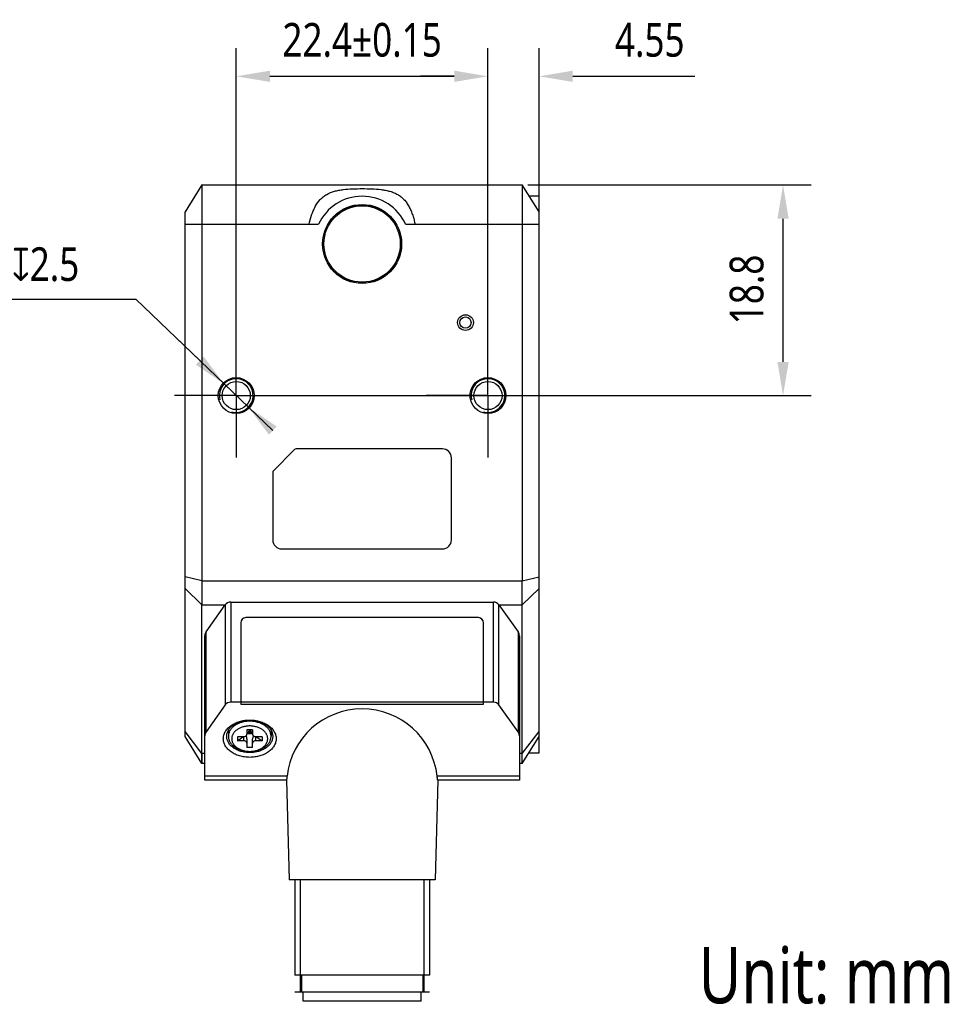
# Model space of a CAD drawing. Header units: millimetres. Extents: x 34 to 286, y 95 to 190.
# Tile 3 of 3: x 202 to 286, y 95 to 183. Entities that reach past the tile are written whole.
import ezdxf

# ---------------------------------------------------------------- set-up
doc = ezdxf.new("R2010")
doc.units = ezdxf.units.MM
doc.header["$LTSCALE"] = 16.335
doc.header["$PDMODE"] = 3
doc.header["$PDSIZE"] = 8
doc.linetypes.add('CENTER', pattern=[0.6, 0.375, -0.075, 0.075, -0.075])
doc.layers.get('0').update_dxf_attribs({"linetype": 'CONTINUOUS'})
doc.layers.get('Defpoints').update_dxf_attribs({"linetype": 'CONTINUOUS'})
for name, color, linetype in [('000-ID2000X_DXF_DIMENSION', 7, 'CONTINUOUS'), ('DE-13-002783DXF_CONTINUOUS_LINE', 7, 'CONTINUOUS'), ('DE-13-002784DXF_CONTINUOUS_LINE', 7, 'CONTINUOUS'), ('DE-13-002801_DXF_AXIS', 7, 'CONTINUOUS'), ('DE-13-002801DXF_CONTINUOUS_LINE', 7, 'CONTINUOUS'), ('DE-17-004280DXF_CONTINUOUS_LINE', 7, 'CONTINUOUS'), ('DE-19-012634DXF_CONTINUOUS_LINE', 7, 'CONTINUOUS'), ('DE-1A-000184DXF_CONTINUOUS_LINE', 7, 'CONTINUOUS'), ('DIMS', 7, 'CONTINUOUS'), ('TBH32-M2-V2_DXF_CONTINUOUS_LINE', 7, 'CONTINUOUS')]:
    doc.layers.add(name, color=color, linetype=linetype)
doc.styles.get("Standard").update_dxf_attribs({"font": 'Roboto-Regular.ttf', "width": 0.8})
doc.dimstyles.new('DIMSTYLE_2', dxfattribs={"dimtxt": 3, "dimasz": 3, "dimexe": 2.5, "dimexo": 0.5, "dimgap": 0.75, "dimtad": 1, "dimdsep": 46, "dimtxsty": 'STANDARD', "dimblk": '_FILLED', "dimblk1": '_FILLED', "dimblk2": '_FILLED', "dimcen": 0.09, "dimclrt": 3, "dimazin": 2, "dimtp": 0.2, "dimtm": 0.2, "dimtfac": 1, "dimtofl": 0, "dimtmove": 0, "dimatfit": 3, "dimldrblk": '_FILLED', "dimfxl": 1, "dimtolj": 1, "dimarcsym": 0})
doc.dimstyles.new('DIMSTYLE_3', dxfattribs={"dimtxt": 3, "dimasz": 3, "dimexe": 2.5, "dimexo": 0.5, "dimgap": 0.75, "dimtad": 1, "dimdsep": 46, "dimtxsty": 'STANDARD', "dimblk": '_FILLED', "dimblk1": '_FILLED', "dimblk2": '_FILLED', "dimcen": 0.09, "dimclrt": 3, "dimazin": 2, "dimtp": 0.1, "dimtm": 0.1, "dimtfac": 1, "dimtofl": 0, "dimtmove": 0, "dimatfit": 3, "dimldrblk": '_FILLED', "dimfxl": 1, "dimtolj": 1, "dimarcsym": 0})
doc.dimstyles.new('DIMSTYLE_4', dxfattribs={"dimtxt": 3, "dimasz": 3, "dimexe": 2.5, "dimexo": 0.5, "dimgap": 0.75, "dimtad": 1, "dimdsep": 46, "dimtxsty": 'STANDARD', "dimblk": '_FILLED', "dimblk1": '_FILLED', "dimblk2": '_FILLED', "dimcen": 0.09, "dimclrt": 3, "dimazin": 2, "dimtol": 1, "dimtp": 0.15, "dimtm": 0.15, "dimtfac": 1, "dimtofl": 0, "dimtmove": 0, "dimatfit": 3, "dimldrblk": '_FILLED', "dimfxl": 1, "dimtolj": 1, "dimarcsym": 0})
doc.dimstyles.new('DIMSTYLE_5', dxfattribs={"dimtxt": 3, "dimasz": 3, "dimexe": 2.5, "dimexo": 0.5, "dimtad": 1, "dimdsep": 46, "dimtxsty": 'STANDARD', "dimblk": '_FILLED', "dimblk1": '_FILLED', "dimblk2": '_FILLED', "dimcen": 0.09, "dimclrt": 3, "dimazin": 2, "dimtp": 0.1, "dimtm": 0.1, "dimtfac": 1, "dimtmove": 0, "dimatfit": 2, "dimldrblk": '_FILLED', "dimfxl": 1, "dimtolj": 1, "dimarcsym": 0})

# ---------------------------------------------------------------- blocks, each defined once
blk = doc.blocks.new('_FILLED')
at = {"color": 0, "linetype": 'ByBlock'}
blk.add_solid([(0, 0), (-1, 0.167), (-1, -0.167)], dxfattribs=at)
blk = doc.blocks.new('*D9')
at = {"layer": '000-ID2000X_DXF_DIMENSION', "color": 0, "lineweight": -2}
for p, q in [((221.578, 153.008), (221.578, 180.153)), ((243.978, 153.266), (243.978, 180.153)), ((224.578, 177.653), (240.978, 177.653))]:
    blk.add_line(p, q, dxfattribs=at)
at = {"layer": 'Defpoints', "color": 0}
for p in [(243.978, 177.653), (243.978, 152.766), (221.578, 152.508)]:
    blk.add_point(p, dxfattribs=at)
at = {"layer": '000-ID2000X_DXF_DIMENSION', "color": 0, "linetype": 'ByBlock', "lineweight": -2, "xscale": 3, "yscale": 3, "zscale": 3, "rotation": 180}
blk.add_blockref('_FILLED', (221.578, 177.653), dxfattribs=at)
at = {"layer": '000-ID2000X_DXF_DIMENSION', "color": 0, "linetype": 'ByBlock', "lineweight": -2, "xscale": 3, "yscale": 3, "zscale": 3}
blk.add_blockref('_FILLED', (243.978, 177.653), dxfattribs=at)
at = {"layer": '000-ID2000X_DXF_DIMENSION', "color": 3, "insert": (232.778, 182.403), "char_height": 3, "attachment_point": 2, "line_spacing_factor": 0.9}
blk.add_mtext('\\A1;22.4%%p0.15', dxfattribs=at)
blk = doc.blocks.new('*D10')
at = {"layer": '000-ID2000X_DXF_DIMENSION', "color": 0, "lineweight": -2}
for p, q in [((192.668, 157.805), (212.626, 157.805)), ((224.827, 146.111), (212.626, 157.805)), ((218.329, 152.339), (216.163, 154.415)), ((220.495, 150.263), (222.661, 148.187))]:
    blk.add_line(p, q, dxfattribs=at)
at = {"layer": 'Defpoints', "color": 0}
for p in [(220.495, 150.263), (222.661, 148.187)]:
    blk.add_point(p, dxfattribs=at)
at = {"layer": '000-ID2000X_DXF_DIMENSION', "color": 0, "linetype": 'ByBlock', "lineweight": -2, "xscale": 3, "yscale": 3, "zscale": 3}
for p, rotation in [((220.495, 150.263), 316.2142296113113), ((222.661, 148.187), 136.2142296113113)]:
    blk.add_blockref('_FILLED', p, dxfattribs=dict(at, rotation=rotation))
at = {"layer": '000-ID2000X_DXF_DIMENSION', "color": 3, "insert": (207.608, 162.43), "char_height": 3, "attachment_point": 3, "line_spacing_factor": 0.9}
blk.add_mtext('\\A1;{2-M3{\\fgdt;x}2.5}', dxfattribs=at)
blk = doc.blocks.new('*D11')
at = {"layer": '000-ID2000X_DXF_DIMENSION', "color": 0, "lineweight": -2}
for p, q in [((247.528, 167.975), (272.74, 167.975)), ((270.24, 152.225), (270.24, 164.975)), ((225.479, 149.225), (272.74, 149.225))]:
    blk.add_line(p, q, dxfattribs=at)
at = {"layer": 'Defpoints', "color": 0}
for p in [(247.028, 167.975), (270.24, 167.975), (224.979, 149.225)]:
    blk.add_point(p, dxfattribs=at)
at = {"layer": '000-ID2000X_DXF_DIMENSION', "color": 0, "linetype": 'ByBlock', "lineweight": -2, "xscale": 3, "yscale": 3, "zscale": 3}
for p, rotation in [((270.24, 167.975), 90), ((270.24, 149.225), 270)]:
    blk.add_blockref('_FILLED', p, dxfattribs=dict(at, rotation=rotation))
at = {"layer": '000-ID2000X_DXF_DIMENSION', "color": 3, "insert": (265.49, 158.676), "char_height": 3, "attachment_point": 2, "rotation": 90, "line_spacing_factor": 0.9}
blk.add_mtext('\\A1;\\A1;18.8', dxfattribs=at)
blk = doc.blocks.new('*D12')
at = {"layer": '000-ID2000X_DXF_DIMENSION', "color": 0, "lineweight": -2}
for p, q in [((243.978, 149.725), (243.978, 180.153)), ((248.528, 164.975), (248.528, 180.153)), ((240.978, 177.653), (237.978, 177.653)), ((251.528, 177.653), (262.382, 177.653))]:
    blk.add_line(p, q, dxfattribs=at)
at = {"layer": 'Defpoints', "color": 0}
for p in [(248.528, 177.653), (248.528, 164.475), (243.978, 149.225)]:
    blk.add_point(p, dxfattribs=at)
at = {"layer": '000-ID2000X_DXF_DIMENSION', "color": 0, "linetype": 'ByBlock', "lineweight": -2, "xscale": 3, "yscale": 3, "zscale": 3}
blk.add_blockref('_FILLED', (243.978, 177.653), dxfattribs=at)
at = {"layer": '000-ID2000X_DXF_DIMENSION', "color": 0, "linetype": 'ByBlock', "lineweight": -2, "xscale": 3, "yscale": 3, "zscale": 3, "rotation": 180}
blk.add_blockref('_FILLED', (248.528, 177.653), dxfattribs=at)
at = {"layer": '000-ID2000X_DXF_DIMENSION', "color": 3, "insert": (255.278, 182.403), "char_height": 3, "attachment_point": 1, "line_spacing_factor": 0.9}
blk.add_mtext('\\A1;4.55', dxfattribs=at)

msp = doc.modelspace()

# ---------------------------------------------------------------- linework, layer by layer
at = {"layer": 'DE-13-002783DXF_CONTINUOUS_LINE', "color": 4}
msp.add_line((238.776, 96.107), (226.776, 96.107), dxfattribs=at)
at = {"layer": 'DE-13-002784DXF_CONTINUOUS_LINE', "color": 4}
for p, q in [((221.085, 130.837), (221.085, 121.928)), ((244.467, 121.928), (244.467, 130.837)), ((220.597, 130.586), (220.597, 121.677)), ((244.955, 121.677), (244.955, 130.586)), ((218.888, 119.284), (218.888, 128.194)), ((246.664, 128.194), (246.664, 119.284)), ((226.095, 115.327), (218.776, 115.327)), ((246.776, 115.327), (239.457, 115.327)), ((227.276, 106.107), (227.276, 96.107)), ((238.276, 106.107), (238.276, 96.107))]:
    msp.add_line(p, q, dxfattribs=at)
at = {"layer": 'DE-13-002784DXF_CONTINUOUS_LINE', "color": 7}
for p, q in [((221.085, 130.837), (244.467, 130.837)), ((218.888, 128.194), (220.597, 130.586)), ((244.955, 130.586), (246.664, 128.194)), ((218.776, 114.976), (218.776, 127.845)), ((246.776, 127.845), (246.776, 114.976)), ((244.467, 121.928), (221.085, 121.928)), ((220.597, 121.677), (218.888, 119.284)), ((246.664, 119.284), (244.955, 121.677)), ((226.044, 114.976), (218.776, 114.976)), ((226.044, 114.977), (226.276, 106.107)), ((239.508, 114.977), (239.276, 106.107)), ((246.776, 114.976), (239.508, 114.976)), ((239.276, 106.107), (226.276, 106.107)), ((226.776, 106.107), (226.776, 97.607)), ((238.776, 106.107), (238.776, 97.607)), ((238.776, 97.607), (226.776, 97.607)), ((227.376, 97.607), (227.376, 96.107)), ((238.176, 97.607), (238.176, 96.107)), ((238.276, 96.107), (227.276, 96.107))]:
    msp.add_line(p, q, dxfattribs=at)
for centre, major_axis, ratio, start_param, end_param in [((221.085, 130.237), (0, 0.6), 1, 0, 0.950547), ((244.467, 130.237), (0, 0.6), 1, -0.950547, 0), ((219.376, 127.845), (0, 0.6), 1, 0.950547, 1.570796), ((246.176, 127.845), (0, 0.6), 1, -1.570796, -0.950547), ((221.085, 121.328), (0.6, 0), 1, 1.570796, 2.521343), ((244.467, 121.328), (0, 0.6), 1, -0.950547, 0), ((232.776, 114.604), (0, 6.722), 0.999657, -1.462984, 1.462984), ((219.376, 118.936), (0.6, 0), 1, 2.521343, 3.141593), ((246.176, 118.936), (0.6, 0), 1, 0, 0.620249)]:
    msp.add_ellipse(centre, major_axis=major_axis, ratio=ratio, start_param=start_param, end_param=end_param, dxfattribs=at)
for points, knots in [([(220.426, 118.675), (220.426, 118.73), (220.434, 118.839), (220.468, 119.001), (220.524, 119.16), (220.63, 119.369), (220.819, 119.614), (221.114, 119.865), (221.472, 120.07), (221.879, 120.222), (222.319, 120.316), (222.776, 120.347), (223.233, 120.316), (223.673, 120.222), (224.08, 120.07), (224.438, 119.865), (224.734, 119.614), (224.922, 119.369), (225.028, 119.16), (225.084, 119.001), (225.118, 118.839), (225.126, 118.73), (225.126, 118.675)], [0, 0, 0, 0, 0.025749, 0.051742, 0.078208, 0.105347, 0.162142, 0.222982, 0.287916, 0.356414, 0.427521, 0.5, 0.572479, 0.643586, 0.712084, 0.777018, 0.837858, 0.894653, 0.921792, 0.948258, 0.974251, 1, 1, 1, 1]), ([(220.726, 118.887), (220.726, 118.935), (220.733, 119.03), (220.763, 119.172), (220.812, 119.31), (220.904, 119.492), (221.068, 119.706), (221.327, 119.925), (221.639, 120.104), (221.993, 120.237), (222.377, 120.319), (222.776, 120.346), (223.175, 120.319), (223.559, 120.237), (223.913, 120.104), (224.226, 119.925), (224.484, 119.706), (224.648, 119.492), (224.74, 119.31), (224.79, 119.172), (224.819, 119.03), (224.826, 118.935), (224.826, 118.887)], [0, 0, 0, 0, 0.025749, 0.051742, 0.078208, 0.105347, 0.162142, 0.222982, 0.287916, 0.356414, 0.427521, 0.5, 0.572479, 0.643586, 0.712084, 0.777018, 0.837858, 0.894653, 0.921792, 0.948258, 0.974251, 1, 1, 1, 1]), ([(225.126, 118.675), (225.126, 118.621), (225.118, 118.511), (225.084, 118.349), (225.028, 118.19), (224.922, 117.981), (224.734, 117.736), (224.438, 117.485), (224.08, 117.28), (223.673, 117.128), (223.233, 117.034), (222.776, 117.003), (222.319, 117.034), (221.879, 117.128), (221.472, 117.28), (221.114, 117.485), (220.819, 117.736), (220.63, 117.981), (220.524, 118.19), (220.468, 118.349), (220.434, 118.511), (220.426, 118.621), (220.426, 118.675)], [0, 0, 0, 0, 0.025749, 0.051742, 0.078208, 0.105347, 0.162142, 0.222982, 0.287916, 0.356414, 0.427521, 0.5, 0.572479, 0.643586, 0.712084, 0.777018, 0.837858, 0.894653, 0.921792, 0.948258, 0.974251, 1, 1, 1, 1]), ([(224.826, 118.887), (224.826, 118.84), (224.819, 118.744), (224.79, 118.603), (224.74, 118.464), (224.648, 118.282), (224.484, 118.068), (224.226, 117.849), (223.913, 117.67), (223.559, 117.537), (223.175, 117.456), (222.776, 117.428), (222.377, 117.456), (221.993, 117.537), (221.639, 117.67), (221.327, 117.849), (221.068, 118.068), (220.904, 118.282), (220.812, 118.464), (220.763, 118.603), (220.733, 118.744), (220.726, 118.84), (220.726, 118.887)], [0, 0, 0, 0, 0.025749, 0.051742, 0.078208, 0.105347, 0.162142, 0.222982, 0.287916, 0.356414, 0.427521, 0.5, 0.572479, 0.643586, 0.712084, 0.777018, 0.837858, 0.894653, 0.921792, 0.948258, 0.974251, 1, 1, 1, 1]), ([(226.095, 115.327), (226.092, 115.301), (226.086, 115.251), (226.077, 115.181), (226.07, 115.129), (226.065, 115.092), (226.061, 115.068), (226.058, 115.047), (226.054, 115.029), (226.052, 115.013), (226.05, 115.001), (226.048, 114.994), (226.047, 114.989), (226.047, 114.985), (226.046, 114.982), (226.045, 114.979), (226.045, 114.977), (226.044, 114.976), (226.044, 114.976), (226.044, 114.976)], [0, 0, 0, 0, 0.223746, 0.422592, 0.594548, 0.669904, 0.737905, 0.798379, 0.851161, 0.896109, 0.933104, 0.948583, 0.962039, 0.973461, 0.982842, 0.990176, 0.995462, 0.998712, 1, 1, 1, 1]), ([(239.508, 114.976), (239.508, 114.976), (239.508, 114.976), (239.507, 114.977), (239.507, 114.979), (239.506, 114.982), (239.506, 114.985), (239.505, 114.989), (239.504, 114.994), (239.502, 115.001), (239.5, 115.013), (239.498, 115.029), (239.494, 115.047), (239.491, 115.068), (239.487, 115.092), (239.482, 115.129), (239.475, 115.181), (239.466, 115.251), (239.46, 115.301), (239.457, 115.327)], [0, 0, 0, 0, 0.001288, 0.004538, 0.009824, 0.017158, 0.026539, 0.037961, 0.051417, 0.066896, 0.103891, 0.14884, 0.201621, 0.262095, 0.330096, 0.405452, 0.577408, 0.776254, 1, 1, 1, 1])]:
    msp.add_open_spline(points, degree=3, knots=knots, dxfattribs=at)
at = {"layer": 'DE-13-002801_DXF_AXIS', "color": 1, "linetype": 'CENTER'}
for p, q in [((221.578, 149.225), (221.578, 154.725)), ((243.978, 149.225), (243.978, 154.725)), ((221.578, 149.225), (216.078, 149.225)), ((221.578, 149.225), (221.578, 143.725)), ((221.578, 149.225), (227.078, 149.225)), ((243.978, 149.225), (238.478, 149.225)), ((243.978, 149.225), (243.978, 143.725)), ((243.978, 149.225), (249.478, 149.225))]:
    msp.add_line(p, q, dxfattribs=at)
at = {"layer": 'DE-13-002801DXF_CONTINUOUS_LINE', "color": 7}
for p, q in [((218.528, 167.975), (217.028, 165.575)), ((218.528, 167.975), (218.528, 132.718)), ((218.528, 167.975), (247.028, 167.975)), ((247.028, 167.975), (247.028, 132.718)), ((248.528, 165.575), (247.028, 167.975)), ((247.622, 167.025), (248.528, 167.025)), ((248.528, 117.425), (248.528, 167.025)), ((217.028, 118.875), (217.028, 165.575)), ((224.887, 142.534), (226.769, 144.416)), ((239.928, 144.475), (226.911, 144.475)), ((240.728, 136.375), (240.728, 143.675)), ((224.828, 142.392), (224.828, 136.375)), ((225.628, 135.575), (239.928, 135.575)), ((218.528, 116.475), (218.528, 130.596)), ((247.028, 116.475), (247.028, 130.596)), ((218.528, 116.475), (217.028, 118.875)), ((247.028, 116.475), (248.528, 118.875)), ((247.622, 117.425), (248.528, 117.425)), ((218.776, 116.475), (218.528, 116.475)), ((247.028, 116.475), (246.776, 116.475))]:
    msp.add_line(p, q, dxfattribs=at)
at = {"layer": 'DE-13-002801DXF_CONTINUOUS_LINE', "color": 4}
for p, q in [((217.028, 164.475), (228.905, 164.475)), ((236.651, 164.475), (248.528, 164.475)), ((218.528, 132.718), (217.028, 133.082)), ((218.528, 132.718), (247.028, 132.718)), ((247.028, 132.718), (248.528, 133.082)), ((218.528, 130.596), (217.028, 132.036)), ((247.028, 130.596), (248.528, 132.036)), ((218.528, 130.596), (220.597, 130.596)), ((244.955, 130.596), (247.028, 130.596)), ((218.528, 117.354), (217.028, 119.308)), ((247.028, 117.354), (248.528, 119.308)), ((218.776, 117.354), (218.528, 117.354)), ((247.028, 117.354), (246.776, 117.354))]:
    msp.add_line(p, q, dxfattribs=at)
at = {"layer": 'DE-13-002801DXF_CONTINUOUS_LINE', "color": 7}
for points in [[(218.528, 117.354), (218.527, 116.877), (218.527, 116.784), (218.527, 116.703), (218.527, 116.634), (218.527, 116.577), (218.528, 116.501)], [(247.028, 116.784), (247.028, 117.095), (247.028, 117.354)], [(247.028, 116.577), (247.028, 116.634), (247.029, 116.703), (247.028, 116.784)], [(218.528, 116.501), (218.528, 116.482), (218.528, 116.475)], [(247.028, 116.475), (247.028, 116.481), (247.028, 116.501), (247.028, 116.577)]]:
    msp.add_lwpolyline(points, dxfattribs=at)
for centre, radius in [((232.778, 162.725), 3.517), ((232.778, 162.725), 3.5), ((241.978, 155.725), 0.7), ((241.978, 155.725), 0.5), ((221.578, 149.225), 1.6), ((243.978, 149.225), 1.6), ((221.578, 149.225), 1.25), ((243.978, 149.225), 1.25)]:
    msp.add_circle(centre, radius, dxfattribs=at)
for centre, radius, start, end in [((232.778, 162.725), 4.25, 24.31574, 155.68426), ((226.911, 144.275), 0.2, 90, 135), ((239.928, 143.675), 0.8, 0, 90), ((225.028, 142.392), 0.2, 135, 180), ((225.628, 136.375), 0.8, 180, 270), ((239.928, 136.375), 0.8, 270, 360)]:
    msp.add_arc(centre, radius, start, end, dxfattribs=at)
at = {"layer": 'DE-13-002801DXF_CONTINUOUS_LINE', "color": 4}
for centre in [(221.578, 149.225), (243.978, 149.225)]:
    msp.add_arc(centre, 1.5, 255, 195, dxfattribs=at)
at = {"layer": 'DE-13-002801DXF_CONTINUOUS_LINE', "color": 7}
for points, knots in [([(228.063, 164.475), (228.121, 164.749), (228.226, 165.156), (228.421, 165.679), (228.649, 166.164), (228.944, 166.598), (229.315, 166.94), (229.727, 167.216), (230.201, 167.401), (230.705, 167.513), (231.245, 167.592), (231.942, 167.644), (232.788, 167.655), (233.633, 167.641), (234.328, 167.59), (234.868, 167.511), (235.257, 167.422), (235.622, 167.295), (235.954, 167.133), (236.253, 166.933), (236.518, 166.683), (236.755, 166.383), (236.965, 166.042), (237.141, 165.669), (237.284, 165.279), (237.401, 164.88), (237.464, 164.61), (237.493, 164.475)], [0, 0, 0, 0, 0.065472, 0.098335, 0.130431, 0.190821, 0.219587, 0.248098, 0.306544, 0.337303, 0.369006, 0.434189, 0.500712, 0.567081, 0.631876, 0.663697, 0.694866, 0.725127, 0.753966, 0.781285, 0.808974, 0.838895, 0.870476, 0.902671, 0.935175, 0.967726, 1, 1, 1, 1]), ([(218.528, 132.718), (218.528, 132.335), (218.527, 131.628), (218.528, 130.921), (218.528, 130.596)], [0, 0, 0, 0, 0.541196, 1, 1, 1, 1]), ([(247.028, 130.596), (247.028, 130.921), (247.029, 131.628), (247.028, 132.335), (247.028, 132.718)], [0, 0, 0, 0, 0.458804, 1, 1, 1, 1])]:
    msp.add_open_spline(points, degree=3, knots=knots, dxfattribs=at)
at = {"layer": 'DE-17-004280DXF_CONTINUOUS_LINE', "color": 7}
msp.add_circle((232.778, 162.725), 3.4, dxfattribs=at)
at = {"layer": 'DE-19-012634DXF_CONTINUOUS_LINE', "color": 7}
for p, q in [((227.526, 95.307), (227.526, 96.107)), ((238.026, 95.307), (238.026, 96.107)), ((238.026, 95.307), (227.526, 95.307))]:
    msp.add_line(p, q, dxfattribs=at)
at = {"layer": 'DE-1A-000184DXF_CONTINUOUS_LINE', "color": 7}
for p, q in [((221.975, 129.005), (221.975, 121.755)), ((243.125, 129.455), (222.425, 129.455)), ((243.575, 121.755), (243.575, 129.005)), ((221.975, 121.755), (243.575, 121.755))]:
    msp.add_line(p, q, dxfattribs=at)
for centre, start, end in [((222.425, 129.005), 90, 180), ((243.125, 129.005), 0, 90)]:
    msp.add_arc(centre, 0.45, start, end, dxfattribs=at)
at = {"layer": 'DIMS', "color": 4}
msp.add_arc((221.578, 149.225), 1.5, 270, 334.64918, dxfattribs=at)
at = {"layer": 'TBH32-M2-V2_DXF_CONTINUOUS_LINE', "color": 7}
for p, q in [((220.876, 119.431), (220.876, 118.887)), ((222.526, 119.453), (222.526, 119.064)), ((222.776, 119.453), (222.526, 119.099)), ((223.026, 119.453), (222.526, 119.453)), ((222.526, 119.099), (222.776, 119.276)), ((222.776, 119.453), (222.776, 119.276)), ((222.776, 119.453), (223.026, 119.099)), ((222.776, 119.276), (223.026, 119.099)), ((223.026, 119.453), (223.026, 119.064)), ((224.676, 119.431), (224.676, 118.887)), ((221.676, 118.852), (221.676, 118.498)), ((221.676, 118.498), (222.176, 118.852)), ((222.226, 118.852), (221.676, 118.852)), ((222.226, 118.498), (221.676, 118.498)), ((223.026, 119.099), (222.526, 119.099)), ((222.526, 118.675), (222.526, 117.897)), ((223.026, 117.897), (223.026, 118.675)), ((223.876, 118.852), (223.326, 118.852)), ((223.876, 118.498), (223.326, 118.498)), ((223.376, 118.852), (223.876, 118.498)), ((223.876, 118.852), (223.876, 118.498)), ((223.026, 117.897), (222.526, 117.897))]:
    msp.add_line(p, q, dxfattribs=at)
at = {"layer": 'TBH32-M2-V2_DXF_CONTINUOUS_LINE', "color": 4}
for p, q in [((222.226, 118.852), (222.226, 118.498)), ((223.326, 118.498), (223.326, 118.852))]:
    msp.add_line(p, q, dxfattribs=at)
at = {"layer": 'TBH32-M2-V2_DXF_CONTINUOUS_LINE', "color": 7}
for centre, start_param, end_param in [((222.226, 118.675), -1.570796, -0.913005), ((223.326, 118.675), 0.913005, 1.570796)]:
    msp.add_ellipse(centre, major_axis=(0, 0.424), ratio=0.707107, start_param=start_param, end_param=end_param, dxfattribs=at)
for points, knots in [([(224.676, 118.887), (224.676, 118.931), (224.67, 119.02), (224.642, 119.151), (224.596, 119.279), (224.511, 119.448), (224.359, 119.646), (224.119, 119.849), (223.83, 120.015), (223.501, 120.138), (223.146, 120.214), (222.776, 120.239), (222.406, 120.214), (222.051, 120.138), (221.722, 120.015), (221.433, 119.849), (221.193, 119.646), (221.041, 119.448), (220.956, 119.279), (220.91, 119.151), (220.882, 119.02), (220.876, 118.931), (220.876, 118.887)], [0, 0, 0, 0, 0.025744, 0.051744, 0.078209, 0.105346, 0.162142, 0.222982, 0.287916, 0.356414, 0.427521, 0.5, 0.572479, 0.643586, 0.712084, 0.777018, 0.837858, 0.894654, 0.921791, 0.948256, 0.974256, 1, 1, 1, 1]), ([(224.376, 118.675), (224.376, 118.712), (224.371, 118.787), (224.348, 118.897), (224.309, 119.005), (224.237, 119.147), (224.109, 119.314), (223.907, 119.485), (223.664, 119.625), (223.387, 119.729), (223.087, 119.792), (222.776, 119.814), (222.465, 119.792), (222.165, 119.729), (221.888, 119.625), (221.645, 119.485), (221.443, 119.314), (221.315, 119.147), (221.243, 119.005), (221.205, 118.897), (221.181, 118.787), (221.176, 118.712), (221.176, 118.675)], [0, 0, 0, 0, 0.025742, 0.051744, 0.078209, 0.105346, 0.162142, 0.222982, 0.287917, 0.356416, 0.427523, 0.500002, 0.57248, 0.643586, 0.712084, 0.777018, 0.837857, 0.894653, 0.92179, 0.948256, 0.974258, 1, 1, 1, 1]), ([(220.876, 118.887), (220.876, 118.843), (220.882, 118.755), (220.91, 118.624), (220.956, 118.495), (221.041, 118.326), (221.193, 118.128), (221.433, 117.925), (221.722, 117.759), (222.051, 117.636), (222.406, 117.561), (222.776, 117.535), (223.146, 117.561), (223.501, 117.636), (223.83, 117.759), (224.119, 117.925), (224.359, 118.128), (224.511, 118.326), (224.596, 118.495), (224.642, 118.624), (224.67, 118.755), (224.676, 118.843), (224.676, 118.887)], [0, 0, 0, 0, 0.025744, 0.051744, 0.078209, 0.105346, 0.162142, 0.222982, 0.287916, 0.356414, 0.427521, 0.5, 0.572479, 0.643586, 0.712084, 0.777018, 0.837858, 0.894654, 0.921791, 0.948256, 0.974256, 1, 1, 1, 1]), ([(221.176, 118.675), (221.176, 118.638), (221.181, 118.564), (221.205, 118.453), (221.243, 118.345), (221.315, 118.203), (221.443, 118.036), (221.645, 117.865), (221.888, 117.725), (222.165, 117.622), (222.465, 117.558), (222.776, 117.537), (223.087, 117.558), (223.387, 117.622), (223.664, 117.725), (223.907, 117.865), (224.109, 118.036), (224.237, 118.203), (224.309, 118.345), (224.348, 118.453), (224.371, 118.564), (224.376, 118.638), (224.376, 118.675)], [0, 0, 0, 0, 0.025742, 0.051744, 0.078209, 0.105346, 0.162142, 0.222982, 0.287917, 0.356416, 0.427523, 0.500002, 0.57248, 0.643586, 0.712084, 0.777018, 0.837857, 0.894653, 0.92179, 0.948256, 0.974258, 1, 1, 1, 1]), ([(222.226, 118.852), (222.265, 118.852), (222.34, 118.862), (222.424, 118.9), (222.476, 118.944), (222.504, 118.981), (222.522, 119.022), (222.526, 119.05), (222.526, 119.064)], [0, 0, 0, 0, 0.287057, 0.553568, 0.675503, 0.789326, 0.896553, 1, 1, 1, 1]), ([(222.526, 118.286), (222.526, 118.3), (222.522, 118.329), (222.504, 118.369), (222.476, 118.406), (222.424, 118.45), (222.34, 118.488), (222.265, 118.498), (222.226, 118.498)], [0, 0, 0, 0, 0.103447, 0.210674, 0.324497, 0.446432, 0.712943, 1, 1, 1, 1]), ([(223.026, 119.064), (223.026, 119.05), (223.03, 119.022), (223.048, 118.981), (223.076, 118.944), (223.128, 118.9), (223.212, 118.862), (223.287, 118.852), (223.326, 118.852)], [0, 0, 0, 0, 0.103447, 0.210674, 0.324497, 0.446432, 0.712943, 1, 1, 1, 1]), ([(223.326, 118.498), (223.287, 118.498), (223.212, 118.488), (223.128, 118.45), (223.076, 118.406), (223.048, 118.369), (223.03, 118.329), (223.026, 118.3), (223.026, 118.286)], [0, 0, 0, 0, 0.287057, 0.553568, 0.675503, 0.789326, 0.896553, 1, 1, 1, 1])]:
    msp.add_open_spline(points, degree=3, knots=knots, dxfattribs=at)

# ---------------------------------------------------------------- texts
at = {"width": 0.8}
msp.add_text('Unit: mm', height=5, dxfattribs=at).set_placement((262.723, 95.113))

# ---------------------------------------------------------------- dimensions: what is measured, and where the dimension line sits
at = {"layer": '000-ID2000X_DXF_DIMENSION', "color": 4}
for base, p1, p2, dimstyle, picture, middle in [((243.978, 177.653), (221.578, 152.508), (243.978, 152.766), 'DIMSTYLE_4', '*D9', (232.778, 177.653)), ((248.528, 177.653), (243.978, 149.225), (248.528, 164.475), 'DIMSTYLE_3', '*D12', (258.455, 177.653))]:
    dim = msp.add_linear_dim(base=base, p1=p1, p2=p2, dimstyle=dimstyle, dxfattribs=at)
    dim.commit()
    dim.dimension.update_dxf_attribs({"geometry": picture, "text_midpoint": middle, "dimtype": 160})
dim = msp.add_linear_dim(base=(270.24, 167.975), p1=(224.979, 149.225), p2=(247.028, 167.975), angle=90, text='\\A1;18.8', dimstyle='DIMSTYLE_2', override={"dimtxsty": 'STANDARD'}, dxfattribs=at)
dim.commit()
dim.dimension.update_dxf_attribs({"geometry": '*D11', "text_midpoint": (270.24, 158.676), "dimtype": 160})
dim = msp.add_diameter_dim_2p(p1=(220.495, 150.263), p2=(222.661, 148.187), text='{2-M<>{\\fgdt;x}2.5}', dimstyle='DIMSTYLE_5', override={"dimtih": 1, "dimtoh": 1, "dimpost": '<>'}, dxfattribs=at)
dim.commit()
dim.dimension.update_dxf_attribs({"geometry": '*D10', "text_midpoint": (200.138, 157.805), "dimtype": 163})

doc.saveas('drawing.dxf')
